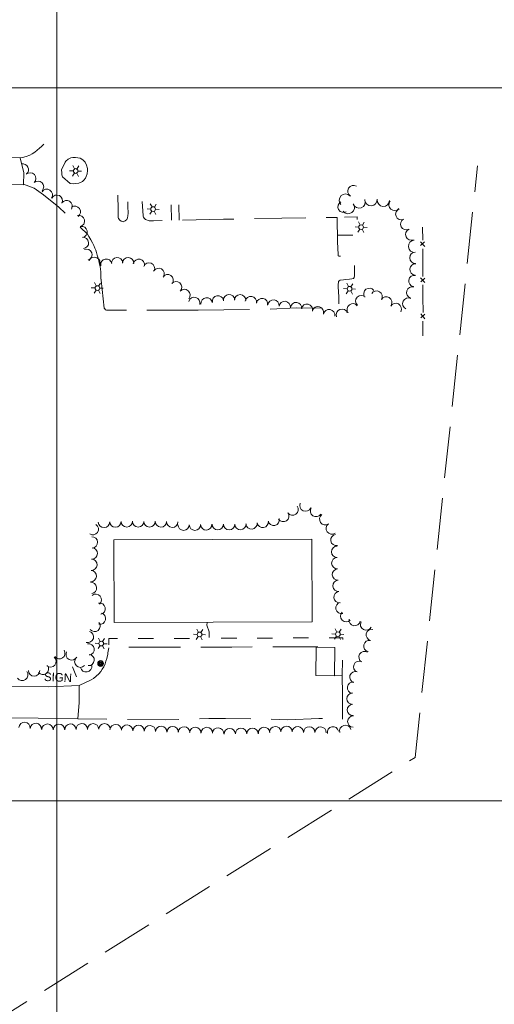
# Model space of a CAD drawing. Header units: feet. Extents: x 188854 to 191245, y 255237 to 257000.
# Tile 11 of 12: x 190474 to 190807, y 255857 to 256548. Entities that reach past the tile are written whole.
import ezdxf
from ezdxf.enums import TextEntityAlignment as Align

# ---------------------------------------------------------------- set-up
doc = ezdxf.new("R2010")
doc.units = ezdxf.units.FT
doc.header["$MEASUREMENT"] = 0
doc.linetypes.add('DGN Style 3', pattern=[50.412179, 36.008699, -14.40348])
doc.linetypes.add('DGN Style 5', pattern=[25.206089, 10.80261, -14.40348])
for name, color, linetype, lineweight in [('E_DWY', 73, 'DGN Style 3', 0), ('E_LAND_Vegetation', 21, 'Continuous', 0), ('E_MAP_GridLines', 251, 'Continuous', 0), ('E_MAP_Limits', 21, 'DGN Style 3', 0), ('E_MISCPROP', 40, 'Continuous', 0), ('E_MISCPROP_HvyLine', 54, 'Continuous', 13), ('E_MISCPROP_Railing', 40, 'Continuous', 0), ('E_PATH_Sidewalk', 73, 'DGN Style 5', 0), ('E_RDWY', 40, 'Continuous', 13)]:
    doc.layers.add(name, color=color, linetype=linetype, lineweight=lineweight)
doc.styles.add('Style-IGR_FONT_0', font='IGR_FONT_0.shx')

# ---------------------------------------------------------------- blocks, each defined once
blk = doc.blocks.new('LTP')
at = {"layer": 'E_MISCPROP', "color": 20, "linetype": 'Continuous', "lineweight": 0}
for p, q in [((-1.63, 0.07), (-4.24, 0.14)), ((-0.8, 1.43), (-2, 3.73)), ((0.9, 1.42), (2.27, 3.65)), ((-0.88, -1.42), (-2.24, -3.61)), ((0.76, -1.47), (2, -3.65)), ((1.64, -0.02), (4.16, -0.09))]:
    blk.add_line(p, q, dxfattribs=at)
blk.add_circle((0, 0), 1.64, dxfattribs=at)
blk = doc.blocks.new('POLE')
at = {"layer": 'E_MISCPROP', "color": 20, "linetype": 'Continuous', "lineweight": 0}
for centre, radius in [((-0.01, 0.02), 2.02), ((-0.01, 0.03), 1.52), ((0, -0.01), 1.01), ((0, 0), 0.502)]:
    blk.add_circle(centre, radius, dxfattribs=at)
blk = doc.blocks.new('SIGN')
at = {"layer": 'E_MISCPROP', "color": 20, "linetype": 'Continuous', "lineweight": 0, "style": 'Style-IGR_FONT_0'}
blk.add_text('SIGN', height=6, rotation=0.00027, dxfattribs=at).set_placement((-9.6, -0.01), align=Align.MIDDLE_LEFT)

msp = doc.modelspace()

# ---------------------------------------------------------------- linework, layer by layer
at = {"layer": 'E_DWY', "color": 51, "linetype": 'DGN Style 3', "lineweight": 0, "flags": 128}
for points in [[(190474.15, 256450.78), (190475.74, 256451.04), (190478.33, 256451.7), (190480.89, 256452.77), (190482.73, 256453.67), (190484.44, 256454.78), (190486.15, 256456.23), (190487.77, 256457.6), (190489.06, 256458.69), (190490.15, 256459.73), (190490.8, 256460.36)], [(190505.69, 256447.88), (190506.35, 256448.59), (190507.95, 256449.87), (190509.7, 256450.8), (190511.25, 256451.11), (190513.04, 256451.1), (190514.66, 256450.95), (190516.31, 256450.52), (190518.18, 256449.4), (190519.71, 256447.74), (190520.83, 256445.61), (190521.48, 256443.36), (190521.46, 256441.88), (190521.1, 256439.69), (190520.57, 256437.73), (190519.95, 256436.5), (190518.97, 256435.28), (190517.87, 256434.35)], [(190517.87, 256434.35), (190515.25, 256433.18), (190513.08, 256432.82), (190511.29, 256432.72), (190509.35, 256432.92), (190503.94, 256437.61), (190503.54, 256439), (190503.47, 256439.68), (190503.43, 256440.24), (190503.28, 256442.35), (190505.69, 256447.88)], [(190476.51, 256432.47), (190483.99, 256429.5), (190490.63, 256425), (190501.38, 256416.16), (190521.44, 256397.41)], [(190549.65, 256420.08), (190549.64, 256417.85), (190549.79, 256415.17), (190549.89, 256413.66), (190549.92, 256412.08), (190549.77, 256410.23), (190549.45, 256408.73), (190548.9, 256407.63), (190547.87, 256406.67), (190546.46, 256406.1), (190545.07, 256406.42), (190544, 256407.1), (190543.23, 256408.26), (190543.01, 256409.09), (190542.93, 256409.8), (190542.85, 256410.55), (190542.82, 256412.12), (190542.87, 256414.35), (190542.88, 256416.25), (190542.86, 256418.53), (190542.72, 256420.74), (190542.62, 256422.09), (190542.61, 256423.26), (190542.6, 256424.01), (190542.61, 256424.79)], [(190599.09, 256344), (190648.58, 256344.73), (190668.09, 256345.8), (190689.11, 256345.47), (190696.99, 256345.76), (190697.37, 256345.98), (190697.57, 256347.01), (190697.62, 256348.76), (190697.59, 256350.73), (190697.59, 256352.85), (190697.55, 256354.44), (190697.47, 256355.96), (190697.39, 256357.85), (190697.31, 256359.4), (190697.27, 256361.21), (190697.27, 256362.41), (190697.34, 256363.53), (190697.51, 256364.2), (190697.89, 256364.62), (190698.68, 256365.07), (190700.87, 256365.43), (190702.67, 256365.67), (190705.03, 256365.88), (190706.72, 256366.06), (190708.05, 256366.32), (190708.51, 256366.89), (190708.67, 256368.14), (190708.64, 256370.55), (190708.61, 256372.85), (190708.67, 256375.26), (190708.68, 256377.33), (190708.59, 256378.97), (190708.2, 256379.9), (190707.3, 256380.54), (190705.8, 256380.82), (190704.1, 256381.04), (190702.21, 256381.39), (190700.42, 256381.82), (190698.83, 256381.94), (190697.7, 256382.02), (190697.27, 256382.26), (190697.21, 256383.2), (190696.78, 256391.97), (190696.5, 256409.13), (190657.81, 256408.64), (190616.79, 256407.78), (190580.15, 256407.1), (190567.73, 256406.7), (190565.37, 256406.69), (190564.75, 256406.73), (190564.01, 256406.94), (190562.82, 256407.38), (190562.2, 256407.73), (190561.63, 256408.09), (190561.14, 256408.55), (190560.7, 256409.27), (190560.51, 256409.75), (190560.36, 256410.23), (190559.82, 256420.31)], [(190521.44, 256397.41), (190522.44, 256395.79), (190523.85, 256393.36), (190524.91, 256391.34), (190525.96, 256389.42), (190526.68, 256387.59), (190527.25, 256386.07), (190527.76, 256384.42), (190528.23, 256382.73), (190528.86, 256380.62), (190529.26, 256378.95), (190529.66, 256377.28), (190530.02, 256375.76), (190530.25, 256374.54), (190530.48, 256373.12), (190530.68, 256370.73), (190530.82, 256368.48), (190530.86, 256366.85), (190530.88, 256366.22), (190530.9, 256365.68), (190530.89, 256365.38)], [(190599.09, 256344), (190535.43, 256344.07), (190534.76, 256344), (190534.02, 256344.36), (190533.49, 256344.92), (190533.12, 256345.53), (190530.89, 256365.38)], [(190515.61, 256080.95), (190523.95, 256084.83), (190525.65, 256085.95), (190527.5, 256087.44), (190529.33, 256089.13), (190530.79, 256090.86), (190531.81, 256092.36), (190532.81, 256094.11), (190533.77, 256096.21), (190534.39, 256098.09), (190534.88, 256099.77), (190535.24, 256101.11), (190535.59, 256102.72), (190535.8, 256103.93), (190535.98, 256104.94), (190536.19, 256106.1), (190536.49, 256107.75), (190578.71, 256107.87), (190622.52, 256107.88), (190662.04, 256108.06), (190676.04, 256108), (190682.91, 256107.95)], [(190694.68, 256088.2), (190700.11, 256087.92), (190700.15, 256074.72), (190700.19, 256056.92), (190683.61, 256057.85), (190662, 256056.87), (190639.12, 256057.66), (190618.29, 256057.73), (190606.6, 256057.71), (190575.78, 256056.92), (190544.98, 256057.27), (190514.63, 256057.65)]]:
    msp.add_lwpolyline(points, dxfattribs=at)
at = {"layer": 'E_LAND_Vegetation', "color": 93, "linetype": 'Continuous', "lineweight": 0}
for centre, radius, start, end in [((190476.05, 256442.66), 3.99, 309.92899, 101.89391), ((190481.25, 256436.47), 3.99, 313.11602, 133.1007), ((190486.75, 256430.62), 3.99, 314.62016, 134.60484), ((190492.86, 256424.88), 3.99, 326.28959, 146.27427), ((190707.87, 256427.48), 3.99, 58.82106, 238.80574), ((190499.98, 256420.79), 3.99, 333.28709, 153.27176), ((190702.27, 256421.14), 4.38, 43.02046, 223.00514), ((190720.16, 256421.64), 4.38, 183.33589, 3.32057), ((190506.78, 256417.07), 3.99, 327.65837, 147.64305), ((190512.54, 256412.96), 3.99, 305.15258, 125.13725), ((190700.97, 256416.5), 3.99, 119.23143, 299.21611), ((190704.28, 256416), 4.38, 215.49286, 35.47753), ((190711.8, 256419.96), 4.38, 201.93411, 21.91879), ((190728.89, 256421.21), 4.38, 176.60808, 356.59276), ((190736.7, 256417.86), 3.99, 139.41703, 319.40171), ((190741.49, 256411.35), 3.99, 111.55092, 291.5356), ((190515.42, 256406.53), 3.99, 283.50294, 103.48762), ((190517.24, 256398.91), 3.99, 280.11061, 100.09529), ((190744.84, 256404.35), 3.99, 117.21006, 297.19474), ((190518.21, 256391.16), 3.99, 275.7098, 95.69448), ((190748.45, 256397.09), 3.99, 113.20625, 293.19093), ((190750.84, 256388.85), 4.38, 94.52776, 274.51243), ((190520.61, 256382.95), 3.99, 290.28051, 110.26519), ((190526.31, 256377.26), 3.99, 334.83536, 154.82004), ((190542.22, 256377.03), 3.99, 4.70468, 184.68935), ((190549.94, 256376.99), 3.99, 357.99216, 177.97684), ((190751.34, 256380.84), 3.99, 91.60098, 271.58566), ((190534.61, 256375.97), 3.99, 12.05263, 192.03731), ((190557.47, 256375.86), 3.99, 348.75263, 168.73731), ((190564.54, 256373.26), 3.99, 337.52848, 157.51316), ((190751.41, 256372.66), 3.99, 85.59875, 265.58343), ((190571.23, 256369.49), 3.99, 329.6878, 149.67247), ((190577.66, 256365.05), 3.99, 325.52064, 145.50532), ((190750.65, 256364.53), 3.99, 80.20086, 260.18554), ((190583.63, 256360.1), 3.99, 319.69409, 139.67877), ((190749.11, 256356.49), 3.99, 73.95822, 253.9429), ((190589.43, 256354.72), 3.99, 318.11569, 138.10037), ((190596.34, 256349.2), 3.99, 344.68615, 164.67083), ((190604.96, 256348.87), 3.99, 7.0221, 187.00678), ((190612.93, 256350.22), 3.99, 10.25823, 190.24291), ((190620.66, 256350.98), 3.99, 4.767, 184.75168), ((190628.38, 256350.95), 3.99, 358.06329, 178.04797), ((190635.96, 256349.75), 3.99, 350.00461, 169.98929), ((190713.43, 256350.43), 3.99, 46.55851, 226.54319), ((190719.05, 256355.49), 3.99, 36.2563, 216.24098), ((190724.13, 256353.61), 3.99, 328.69347, 148.67815), ((190730.94, 256349.47), 3.99, 328.69347, 148.67815), ((190643.81, 256348.36), 3.99, 350.00461, 169.98929), ((190651.83, 256347.33), 3.99, 353.24881, 173.23349), ((190659.72, 256346.34), 3.99, 352.75515, 172.73983), ((190667.68, 256345.51), 3.99, 353.81604, 173.80071), ((190675.29, 256344.36), 3.99, 346.66042, 166.6451), ((190682.96, 256342.58), 3.99, 343.96422, 163.94889), ((190707.47, 256344.69), 3.99, 37.79908, 217.78376), ((190737.6, 256344.96), 3.99, 330.73132, 150.716), ((190746.4, 256348.65), 3.99, 64.38814, 244.37282), ((190690.86, 256340.61), 3.99, 349.04887, 169.03355), ((190699.84, 256340.87), 3.99, 20.10313, 200.0878), ((190674.28, 256207.12), 3.99, 155.8926, 335.87728), ((190658.67, 256199.79), 3.99, 214.36126, 34.34594), ((190665.21, 256204.31), 3.99, 215.23384, 35.21852), ((190681.62, 256203.25), 3.99, 146.56892, 326.5536), ((190533, 256195.58), 3.98, 181.79156, 1.77624), ((190540.97, 256195.82), 3.98, 181.48817, 1.47285), ((190548.93, 256196.03), 3.98, 181.48817, 1.47285), ((190556.95, 256195.99), 3.98, 179.80612, 359.7908), ((190564.91, 256195.97), 3.98, 179.80612, 359.7908), ((190572.93, 256195.99), 3.98, 178.39575, 358.38043), ((190580.88, 256195.76), 3.98, 178.39575, 358.38043), ((190604.68, 256193.9), 3.99, 182.3342, 2.31888), ((190628.67, 256194.14), 3.99, 181.738, 1.72268), ((190636.5, 256194.62), 3.99, 185.52136, 5.50604), ((190644.31, 256195.6), 3.99, 188.59872, 8.58339), ((190652, 256197.12), 3.99, 192.61883, 12.60351), ((190688.13, 256197.54), 3.99, 125.16575, 305.15043), ((190692.73, 256191.01), 3.99, 125.16575, 305.15043), ((190525.15, 256190.5), 3.98, 236.6346, 56.61927), ((190588.8, 256193.69), 3.99, 179.92306, 359.90773), ((190596.79, 256193.67), 3.99, 179.78174, 359.76642), ((190612.74, 256193.99), 3.99, 180.45085, 0.43553), ((190620.72, 256194), 3.99, 180.56332, 0.548), ((190524.56, 256181.3), 3.98, 272.88218, 92.86686), ((190696.02, 256182.92), 3.99, 98.72083, 278.70551), ((190524.47, 256173.53), 3.98, 267.91441, 87.89909), ((190696.49, 256174.66), 3.99, 90.76352, 270.7482), ((190524.12, 256165.6), 3.98, 267.22291, 87.20759), ((190696.61, 256166.68), 3.99, 91.02009, 271.00477), ((190523.72, 256157.66), 3.98, 267.01549, 87.00017), ((190697.03, 256158.8), 3.99, 93.51004, 273.49472), ((190523.9, 256149.36), 3.98, 276.88069, 96.86537), ((190697.47, 256150.85), 3.99, 94.20706, 274.19174), ((190698.14, 256142.97), 3.99, 96.54304, 276.52772), ((190527.2, 256141.06), 3.98, 309.50745, 129.49213), ((190699.52, 256135.34), 3.99, 102.52776, 282.51244), ((190529.95, 256134.78), 3.98, 281.67876, 101.66344), ((190702.8, 256129.58), 3.99, 135.68233, 315.66701), ((190526.4, 256122.7), 3.98, 219.13956, 39.12424), ((190530.24, 256127.81), 3.98, 256.9721, 76.95677), ((190708.75, 256126.78), 3.99, 170.5016, 350.48628), ((190716.77, 256123.72), 3.99, 152.47118, 332.45586), ((190521.72, 256115.01), 3.98, 253.65915, 73.64383), ((190720.77, 256116.42), 3.99, 77.75583, 257.74051), ((190719.08, 256108.61), 3.99, 77.75583, 257.74051), ((190501.73, 256103.5), 3.98, 214.68498, 34.66965), ((190510.35, 256102.72), 3.98, 152.61441, 332.59909), ((190522.18, 256106.22), 3.98, 279.43916, 99.42384), ((190715.68, 256100.84), 3.99, 58.95244, 238.93712), ((190495.5, 256097.81), 3.98, 229.65839, 49.64306), ((190516.4, 256097.64), 3.98, 136.27456, 316.25924), ((190522.21, 256098.82), 3.98, 264.99629, 84.98096), ((190711.99, 256094.11), 3.99, 67.23291, 247.21758), ((190475.62, 256088.41), 3.98, 215.52173, 35.50641), ((190483.99, 256091.42), 3.98, 179.76573, 359.75041), ((190490.15, 256092.57), 3.98, 217.09408, 37.07876), ((190520.47, 256094.32), 3.98, 190.80555, 10.79023), ((190709.27, 256086.82), 3.99, 72.84109, 252.82577), ((190707.57, 256079.33), 3.99, 80.72321, 260.70789), ((190707.27, 256071.73), 3.99, 90.92172, 270.9064), ((190707.53, 256063.81), 3.99, 92.5677, 272.55238), ((190707.82, 256055.68), 3.99, 88.6304, 268.61508), ((190477.31, 256051.18), 3.99, 355.92839, 175.91307), ((190485.19, 256050.47), 3.99, 353.84078, 173.82545), ((190493.31, 256049.97), 3.99, 357.6701, 177.65478), ((190501.42, 256049.95), 3.99, 1.12241, 181.10709), ((190509.43, 256050.04), 3.99, 1.81177, 181.79645), ((190517.43, 256050.33), 3.99, 2.27874, 182.26342), ((190525.35, 256050.22), 3.99, 0.35331, 180.33799), ((190533.33, 256050.26), 3.99, 0.13791, 180.12259), ((190541.19, 256049.72), 3.99, 357.27591, 177.26059), ((190549.17, 256049.34), 3.99, 357.27591, 177.26059), ((190557.22, 256049.15), 3.99, 358.79768, 178.78235), ((190565.17, 256048.9), 3.99, 358.06464, 178.04932), ((190573.08, 256048.45), 3.99, 356.3112, 176.29587), ((190581.17, 256048.29), 3.99, 359.12481, 179.10949), ((190589.1, 256048.09), 3.99, 357.52699, 177.51167), ((190597.02, 256047.71), 3.99, 356.0271, 176.01178), ((190605.14, 256047.64), 3.99, 359.84159, 179.82626), ((190613, 256047.25), 3.99, 356.48273, 176.46741), ((190621.14, 256046.89), 3.99, 1.15443, 181.13911), ((190629.13, 256047.05), 3.99, 1.15443, 181.13911), ((190637.08, 256047.08), 3.99, 0.12231, 180.10699), ((190645.22, 256047.68), 3.99, 4.93173, 184.91641), ((190653.08, 256048.23), 3.99, 2.08313, 182.06781), ((190661.02, 256048.41), 3.99, 0.88271, 180.86739), ((190668.88, 256048.2), 3.99, 357.47655, 177.46123), ((190676.95, 256048.09), 3.99, 359.71444, 179.69912), ((190684.88, 256047.97), 3.99, 358.22554, 178.21021), ((190693.56, 256048.17), 3.99, 11.77461, 191.75929), ((190702.14, 256049.15), 3.99, 15.47398, 195.45866)]:
    msp.add_arc(centre, radius, start, end, dxfattribs=at)
at = {"layer": 'E_MAP_GridLines', "color": 161, "linetype": 'Continuous', "lineweight": 0}
for p, q in [((190500, 255500), (190500, 257000)), ((189000, 256500), (191000, 256500)), ((189000, 256000), (191000, 256000))]:
    msp.add_line(p, q, dxfattribs=at)
at = {"layer": 'E_MAP_Limits', "color": 73, "linetype": 'DGN Style 3', "lineweight": 0, "flags": 128}
msp.add_lwpolyline([(190064.28, 255599.01), (190751.13, 256030.47), (190794.93, 256445.17)], dxfattribs=at)
at = {"layer": 'E_MISCPROP', "color": 20, "linetype": 'Continuous', "lineweight": 0}
msp.add_line((190513.72, 256086.95), (190510.97, 256094.04), dxfattribs=at)
at = {"layer": 'E_MISCPROP_HvyLine', "color": 241, "linetype": 'Continuous', "lineweight": 13, "flags": 128}
for points in [[(190539.95, 256182.96), (190678.84, 256183.44), (190679.04, 256125.47), (190540.14, 256125)], [(190681.78, 256107.77), (190681.5, 256087.84), (190694.67, 256087.65), (190694.95, 256107.59)]]:
    msp.add_lwpolyline(points, close=True, dxfattribs=at)
at = {"layer": 'E_MISCPROP_Railing', "color": 40, "linetype": 'Continuous', "lineweight": 0}
for p, q in [((190754.89, 256392.06), (190757.85, 256388.69)), ((190757.83, 256391.92), (190754.96, 256389.36)), ((190755.01, 256366.72), (190757.98, 256363.35)), ((190757.96, 256366.58), (190755.09, 256364.02)), ((190755.1, 256341.39), (190758.02, 256337.99)), ((190758.05, 256341.22), (190755.14, 256338.7))]:
    msp.add_line(p, q, dxfattribs=at)
at = {"layer": 'E_MISCPROP_Railing', "color": 40, "linetype": 'Continuous', "lineweight": 0, "flags": 128}
for points in [[(190756.42, 256402.18), (190756.46, 256393.12)], [(190756.49, 256387.13), (190756.54, 256376.83)], [(190756.54, 256376.83), (190756.59, 256367.78)], [(190756.62, 256361.79), (190756.67, 256351.49)], [(190756.67, 256351.49), (190756.71, 256344.14), (190756.69, 256342.44)], [(190756.65, 256336.45), (190756.57, 256326.15)]]:
    msp.add_lwpolyline(points, dxfattribs=at)
at = {"layer": 'E_PATH_Sidewalk', "color": 51, "linetype": 'DGN Style 5', "lineweight": 0, "flags": 128}
for points in [[(190580.42, 256407.11), (190580.15, 256420.77)], [(190585.75, 256407.21), (190585.47, 256420.9)], [(190696.7, 256396.63), (190710.91, 256396.53), (190710.41, 256409.54), (190696.5, 256409.13)], [(190605.26, 256125.22), (190605.14, 256123.22), (190606.77, 256118.66), (190606.67, 256113.99), (190536.31, 256113.96), (190536.49, 256107.75)], [(190700.11, 256087.92), (190700.38, 256114.41), (190612.61, 256114.02), (190612.72, 256119.5), (190614.1, 256122.43), (190614.08, 256125.25)]]:
    msp.add_lwpolyline(points, dxfattribs=at)
at = {"layer": 'E_RDWY', "color": 21, "linetype": 'Continuous', "lineweight": 13, "flags": 128}
for points in [[(190476.81, 256440.42), (190474.15, 256450.78), (190334.53, 256451.72)], [(190316.45, 256432.39), (190476.49, 256432.03), (190476.81, 256440.42)], [(190062.88, 256141.74), (190063.65, 256120.89), (190066.27, 256107.3), (190070.37, 256095.73), (190074.5, 256088.25), (190080.73, 256080.82), (190086.13, 256076.1), (190093.82, 256070.94), (190098.29, 256068.76), (190104.91, 256066.13), (190110.62, 256064.56), (190116.58, 256063.29), (190122.22, 256062.46), (190155, 256061.47), (190182.55, 256060.91), (190251.26, 256060.61), (190303.54, 256060.66), (190311.63, 256060.37), (190314.2, 256060.33), (190419.6, 256058.79), (190486.84, 256057.96), (190514.63, 256057.65)], [(190515.61, 256080.95), (190493.89, 256080.06), (190463.8, 256080.35)], [(190514.63, 256057.65), (190515.59, 256068.93), (190515.61, 256080.95)]]:
    msp.add_lwpolyline(points, dxfattribs=at)

# ---------------------------------------------------------------- block references
at = {"layer": 'E_MISCPROP', "color": 20, "linetype": 'Continuous', "lineweight": 0}
for name, p, xscale, yscale, zscale, rotation in [('LTP', (190513.14, 256441.63), 0.9999984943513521, 0.9999984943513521, 0.9999984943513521, 58.88483436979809), ('LTP', (190567.43, 256414.89), 0.9999984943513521, 0.9999984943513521, 0.9999984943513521, 58.88483436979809), ('LTP', (190713.29, 256402.26), 0.9999984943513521, 0.9999984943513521, 0.9999984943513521, 58.88483436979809), ('LTP', (190528.34, 256359.56), 0.9999984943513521, 0.9999984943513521, 0.9999984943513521, 58.88483436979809), ('LTP', (190705.21, 256359.05), 0.9999984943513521, 0.9999984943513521, 0.9999984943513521, 58.88483436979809), ('LTP', (190600, 256116.71), 0.9999984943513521, 0.9999984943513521, 0.9999984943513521, 58.88483436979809), ('LTP', (190696.98, 256116.93), 0.9999984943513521, 0.9999984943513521, 0.9999984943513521, 58.88483436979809), ('LTP', (190531.12, 256110.35), 0.9999984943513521, 0.9999984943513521, 0.9999984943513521, 58.88483436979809), ('POLE', (190530.65, 256096.37), 0.9999984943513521, 0.9999984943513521, 0.9999984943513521, 58.88483436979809), ('SIGN', (190500.54, 256086.73), 1.000000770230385, 1.000000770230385, 1.000000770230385, 357.3355302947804)]:
    msp.add_blockref(name, p, dxfattribs=dict(at, xscale=xscale, yscale=yscale, zscale=zscale, rotation=rotation))

doc.saveas('drawing.dxf')
